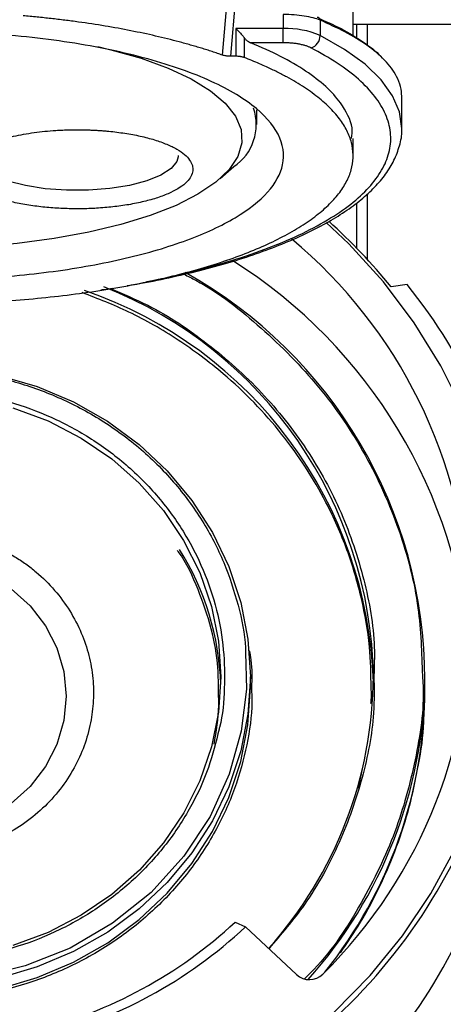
# Model space of a CAD drawing. Header units: inches. Extents: x 1.5 to 64.5, y 1.5 to 49.5.
# Tile 13 of 35: x 18 to 19.2, y 30.2 to 32.8. Entities that reach past the tile are written whole.
import ezdxf

# ---------------------------------------------------------------- set-up
doc = ezdxf.new("R2010")
doc.units = ezdxf.units.IN
doc.header["$LTSCALE"] = 6
doc.header["$MEASUREMENT"] = 0
doc.layers.add('DIMENSIONS', color=140, linetype='Continuous', lineweight=25)
doc.styles.add('SLDTEXTSTYLE0', font='TXT', dxfattribs={"width": 0.7})
doc.dimstyles.new('SLDDIMSTYLE0', dxfattribs={"dimtxt": 0.509766, "dimasz": 0.78, "dimexe": 0, "dimexo": 0.0625, "dimgap": 0.127441, "dimtad": 0, "dimtih": 1, "dimtoh": 1, "dimrnd": 1e-09, "dimzin": 12, "dimdsep": 46, "dimtxsty": 'SLDTEXTSTYLE0', "dimsah": 1, "dimcen": 0.09, "dimadec": 0, "dimazin": 3, "dimtfac": 1, "dimtofl": 0, "dimtmove": 0, "dimatfit": 3, "dimfxl": 0, "dimfrac": 2, "dimtolj": 1, "dimtzin": 12, "dimarcsym": 0})

# ---------------------------------------------------------------- blocks, each defined once
blk = doc.blocks.new('_D')
at = {"layer": 'DIMENSIONS'}
for p, q in [((13.2342, 33.3286), (13.2342, 24.8416)), ((20.9742, 33.3286), (20.9742, 24.8416)), ((13.2342, 25.5916), (15.624, 25.5916)), ((16.3147, 25.5916), (16.1436, 25.5916)), ((16.1436, 25.5916), (16.1436, 24.7815)), ((18.2536, 25.5916), (18.4248, 25.5916)), ((18.4248, 25.5916), (18.4248, 24.7815)), ((20.9742, 25.5916), (18.9443, 25.5916)), ((16.1436, 24.7815), (16.3147, 24.7815)), ((18.4248, 24.7815), (18.2536, 24.7815))]:
    blk.add_line(p, q, dxfattribs=at)
for points in [[(13.2342, 25.5916), (14.0142, 25.4716), (14.0142, 25.7116)], [(20.9742, 25.5916), (20.1942, 25.7116), (20.1942, 25.4716)]]:
    blk.add_solid(points, dxfattribs=at)
at = {"layer": 'DIMENSIONS', "char_height": 0.5, "attachment_point": 1, "style": 'SLDTEXTSTYLE0'}
for s, insert in [('7.74', (16.5268, 26.3503)), ('196.6', (16.3147, 25.426))]:
    blk.add_mtext(s, dxfattribs=dict(at, insert=insert))
blk = doc.blocks.new('_D_3')
at = {"layer": 'DIMENSIONS'}
for p, q in [((13.6588, 32.8123), (13.6588, 26.9149)), ((20.5499, 32.7847), (20.5499, 26.9149)), ((13.6588, 27.6649), (15.624, 27.6649)), ((16.3147, 27.6649), (16.1436, 27.6649)), ((16.1436, 27.6649), (16.1436, 26.8547)), ((18.2536, 27.6649), (18.4248, 27.6649)), ((18.4248, 27.6649), (18.4248, 26.8547)), ((20.5499, 27.6649), (18.9443, 27.6649)), ((16.1436, 26.8547), (16.3147, 26.8547)), ((18.4248, 26.8547), (18.2536, 26.8547))]:
    blk.add_line(p, q, dxfattribs=at)
for points in [[(13.6588, 27.6649), (14.4388, 27.5449), (14.4388, 27.7849)], [(20.5499, 27.6649), (19.7699, 27.7849), (19.7699, 27.5449)]]:
    blk.add_solid(points, dxfattribs=at)
at = {"layer": 'DIMENSIONS', "char_height": 0.5, "attachment_point": 1, "style": 'SLDTEXTSTYLE0'}
for s, insert in [('6.89', (16.5268, 28.4235)), ('175.0', (16.3147, 27.4992))]:
    blk.add_mtext(s, dxfattribs=dict(at, insert=insert))

msp = doc.modelspace()

# ---------------------------------------------------------------- linework, layer by layer
for p, q in [((18.9103, 32.7812), (18.9103, 33.0588)), ((18.5558, 32.7291), (18.5704, 32.9042)), ((18.5921, 32.8994), (18.5774, 32.7259)), ((18.7207, 32.8393), (18.7207, 32.8011)), ((18.8208, 32.824), (18.8208, 32.7827)), ((18.5921, 32.8011), (18.5921, 32.7259)), ((18.7207, 32.8011), (18.5921, 32.8011)), ((18.7207, 32.7627), (18.7207, 32.8011)), ((20.2499, 32.8123), (18.9103, 32.8123)), ((18.9192, 32.8123), (18.9192, 32.7757)), ((18.9492, 32.7556), (18.9492, 32.8123)), ((18.6145, 32.7766), (18.6145, 32.7225)), ((18.7207, 32.7627), (18.6318, 32.7627)), ((18.5921, 32.7259), (18.5774, 32.7259)), ((19.0425, 32.5309), (19.0425, 32.6172)), ((18.6493, 32.5403), (18.6493, 32.5808)), ((18.9103, 32.4557), (18.9103, 32.5027)), ((18.4352, 32.4565), (18.4351, 32.4525)), ((18.5493, 32.3938), (18.5866, 32.4264)), ((18.9492, 32.174), (18.9492, 32.3527)), ((18.9192, 32.3273), (18.9192, 32.2057)), ((19.057, 32.1061), (19.0133, 32.0995)), ((18.6313, 31.0115), (18.6313, 31.0406)), ((18.9245, 30.7383), (18.9347, 30.7861)), ((18.5899, 30.3741), (18.6182, 30.3612)), ((18.7562, 30.2316), (18.6182, 30.3612))]:
    msp.add_line(p, q)
at = {"flags": 128}
for points in [[(19.0425, 32.529), (19.0425, 32.5302), (19.0363, 32.5747), (19.0175, 32.6188), (18.9861, 32.6621), (18.9426, 32.7041), (18.8873, 32.7444), (18.8208, 32.7827)], [(18.2177, 32.7522), (18.2524, 32.7439), (18.3346, 32.7205), (18.4078, 32.6938), (18.4709, 32.6643), (18.523, 32.6324), (18.5633, 32.5985), (18.5913, 32.5632), (18.6065, 32.527), (18.6086, 32.4904), (18.5977, 32.454), (18.5738, 32.4184), (18.5375, 32.384), (18.4891, 32.3513), (18.4295, 32.321), (18.3595, 32.2933), (18.2801, 32.2688), (18.1926, 32.2478), (18.0983, 32.2306), (17.9985, 32.2174), (17.8948, 32.2085)], [(18.4351, 32.4525), (18.4317, 32.4403), (18.4161, 32.4208), (18.3885, 32.4028), (18.3502, 32.3874), (18.3032, 32.375), (18.2495, 32.3665), (18.1916, 32.3621), (18.1324, 32.362), (18.0744, 32.3663), (18.0206, 32.3748), (17.9733, 32.387), (17.9348, 32.4024), (17.9069, 32.4203), (17.8908, 32.4398), (17.8871, 32.4565)], [(19.2095, 31.7617), (19.1486, 31.8849), (19.076, 32.0023), (18.9924, 32.1131), (18.8985, 32.2163), (18.8372, 32.2746)], [(17.9489, 31.859), (18.0523, 31.8288), (18.1511, 31.787), (18.2438, 31.7344), (18.3291, 31.6716), (18.4057, 31.5997), (18.4725, 31.5195), (18.5285, 31.4324), (18.573, 31.3396), (18.6052, 31.2425), (18.6248, 31.1423), (18.6313, 31.0407), (18.6313, 31.0407)], [(17.9867, 31.7708), (18.0821, 31.7353), (18.172, 31.6889), (18.255, 31.6322), (18.3298, 31.5662), (18.3952, 31.492), (18.4502, 31.4106), (18.4939, 31.3233), (18.5256, 31.2316), (18.5449, 31.1369), (18.5513, 31.0407)], [(17.9818, 31.2795), (18.0332, 31.2333), (18.0751, 31.1792), (18.106, 31.119), (18.1249, 31.0545), (18.1313, 30.9879)], [(18.618, 31.1068), (18.6205, 31.007), (18.6066, 30.8925), (18.5742, 30.776), (18.5223, 30.6613), (18.4509, 30.5528), (18.3616, 30.4547), (18.2573, 30.3708), (18.1419, 30.3037), (18.0199, 30.2549), (17.8959, 30.2245), (17.774, 30.2114), (17.6548, 30.2139), (17.5318, 30.2325), (17.408, 30.269), (17.2876, 30.3239), (17.1754, 30.3969), (17.0756, 30.4858), (16.992, 30.5878), (16.927, 30.6988), (16.8816, 30.8146), (16.8556, 30.9308), (16.8473, 31.0439), (16.8473, 31.0439)], [(18.6313, 31.0407), (18.6248, 30.9391), (18.6053, 30.839), (18.5731, 30.7418), (18.5287, 30.649), (18.4726, 30.5619), (18.4058, 30.4818), (18.3293, 30.4098), (18.244, 30.347), (18.1513, 30.2943), (18.0525, 30.2525), (17.9491, 30.2222)], [(18.5513, 31.0407), (18.5449, 30.9445), (18.5257, 30.8498), (18.494, 30.7581), (18.4503, 30.6709), (18.3954, 30.5894), (18.33, 30.5151), (18.2552, 30.4491), (18.1722, 30.3925), (18.0823, 30.346), (17.9869, 30.3105)], [(17.9491, 30.1932), (18.0525, 30.2235), (18.1513, 30.2652), (18.244, 30.3179), (18.3293, 30.3807), (18.4058, 30.4527), (18.4726, 30.5328), (18.5287, 30.6199), (18.5731, 30.7128), (18.6053, 30.8099), (18.6248, 30.9101), (18.6313, 31.0115)], [(18.1313, 30.9879), (18.1249, 30.9213), (18.106, 30.8568), (18.0751, 30.7966), (18.0333, 30.7425), (17.9819, 30.6962)], [(18.8591, 30.1291), (18.9568, 30.2291), (19.0445, 30.337), (19.1215, 30.452), (19.1871, 30.573)]]:
    msp.add_lwpolyline(points, dxfattribs=at)
for centre, radius, start, end in [((18.8135, 32.8245), 0.00728, 355.9932, 98.4705), ((18.7293, 32.566), 0.2352, 67.1025, 92.0764), ((18.7857, 32.7825), 0.0351, 286.686, 0.3997), ((18.5096, 32.5406), 0.1377, 303.9809, 18.8967), ((17.8116, 31.1291), 1.5446, 38.9213, 48.0462), ((17.8774, 31.1926), 1.351, 314.7247, 50.1412), ((17.8423, 30.9957), 1.3892, 4.4087, 57.7469), ((17.8343, 31.0291), 1.271, 0.1748, 60.7951), ((17.8084, 31.0235), 1.1571, 0.9287, 68.441), ((17.8594, 31.1458), 1.535, 24.427, 38.7245), ((17.8044, 30.9908), 1.1614, 1.7811, 71.0966), ((17.8175, 30.9961), 0.7339, 1.8086, 32.1255), ((17.8494, 31.047), 1.1159, 318.1521, 359.7545), ((17.8632, 31.0474), 1.2422, 318.1101, 359.3382), ((17.8638, 31.0134), 1.2416, 321.3777, 359.7638), ((17.8254, 31.2313), 1.5237, 305.2154, 336.3342), ((17.827, 30.9947), 1.5217, 306.4347, 336.3443), ((17.7509, 31.2735), 1.23, 283.9693, 313.0102), ((17.7515, 31.2903), 1.2706, 283.969, 313.0105), ((18.7916, 30.2699), 0.0521, 227.3305, 314.5416)]:
    msp.add_arc(centre, radius, start, end)
for points, knots in [([(17.5191, 32.8512), (17.5128, 32.8508), (17.5002, 32.8499), (17.4813, 32.8486), (17.4625, 32.8471), (17.4437, 32.8455), (17.4157, 32.843), (17.3787, 32.8392), (17.333, 32.8339), (17.2879, 32.828), (17.2289, 32.8192), (17.1571, 32.8067), (17.075, 32.7893), (16.9972, 32.7697), (16.9244, 32.748), (16.8571, 32.7243), (16.7957, 32.6988), (16.7406, 32.6716), (16.6921, 32.6431), (16.6508, 32.6132), (16.6167, 32.5823), (16.5901, 32.5505), (16.5712, 32.5181), (16.5602, 32.4853), (16.5571, 32.4522), (16.5619, 32.4192), (16.5746, 32.3865), (16.5951, 32.3542), (16.6232, 32.3226), (16.6589, 32.2919), (16.7018, 32.2623), (16.7517, 32.234), (16.8081, 32.2072), (16.8709, 32.182), (16.9394, 32.1587), (17.0133, 32.1374), (17.092, 32.1183), (17.1751, 32.1014), (17.2619, 32.0869), (17.3519, 32.0749), (17.4445, 32.0655), (17.539, 32.0587), (17.6349, 32.0545), (17.7314, 32.0531), (17.8279, 32.0543), (17.9238, 32.0583), (18.0185, 32.065), (18.1112, 32.0743), (18.2014, 32.0861), (18.2884, 32.1005), (18.3717, 32.1172), (18.4507, 32.1362), (18.5249, 32.1574), (18.5938, 32.1805), (18.6569, 32.2056), (18.7137, 32.2323), (18.764, 32.2605), (18.8073, 32.29), (18.8435, 32.3207), (18.8721, 32.3522), (18.8931, 32.3845), (18.9063, 32.4172), (18.9115, 32.4502), (18.9089, 32.4833), (18.8984, 32.5161), (18.88, 32.5485), (18.8539, 32.5804), (18.8202, 32.6113), (18.7861, 32.6363), (18.7553, 32.6556), (18.7304, 32.6698), (18.7039, 32.6836), (18.6789, 32.6955), (18.656, 32.7056), (18.6357, 32.7142), (18.6216, 32.7197), (18.6145, 32.7225)], [0, 0, 0, 0, 0.003126, 0.006251, 0.009376, 0.012502, 0.015629, 0.023441, 0.031257, 0.039069, 0.046885, 0.062509, 0.078134, 0.093759, 0.109383, 0.125008, 0.140633, 0.156257, 0.171882, 0.187507, 0.203131, 0.218756, 0.234381, 0.250005, 0.26563, 0.281255, 0.296879, 0.312504, 0.328129, 0.343753, 0.359378, 0.375003, 0.390627, 0.406252, 0.421877, 0.437501, 0.453126, 0.468751, 0.484375, 0.5, 0.515625, 0.531249, 0.546874, 0.562499, 0.578123, 0.593748, 0.609373, 0.624997, 0.640622, 0.656247, 0.671871, 0.687496, 0.703121, 0.718745, 0.73437, 0.749995, 0.765619, 0.781244, 0.796869, 0.812494, 0.828118, 0.843743, 0.859368, 0.874992, 0.890617, 0.906242, 0.921866, 0.937491, 0.953116, 0.960928, 0.968743, 0.976556, 0.984371, 0.989581, 0.994789, 1, 1, 1, 1]), ([(18.5558, 32.7291), (18.5511, 32.7307), (18.5419, 32.7339), (18.5277, 32.7386), (18.5133, 32.7433), (18.4987, 32.7478), (18.4839, 32.7523), (18.4688, 32.7566), (18.4535, 32.7609), (18.4225, 32.7693), (18.3743, 32.7813), (18.3071, 32.7956), (18.2372, 32.8083), (18.1769, 32.8175), (18.1277, 32.824), (18.0903, 32.8284), (18.0525, 32.8324), (18.027, 32.8347), (18.0142, 32.8358)], [0, 0, 0, 0, 0.031282, 0.062537, 0.093775, 0.125004, 0.156235, 0.187475, 0.218736, 0.250026, 0.374998, 0.500005, 0.624977, 0.749984, 0.812519, 0.874983, 0.937452, 1, 1, 1, 1]), ([(18.8194, 32.8284), (18.8422, 32.818), (18.8902, 32.7963), (18.9453, 32.7601), (18.9792, 32.7345), (18.989, 32.7211), (18.989, 32.7211)], [0, 0, 0, 0, 0.308712, 0.650018, 0.999759, 1, 1, 1, 1]), ([(19.0423, 32.6172), (19.0417, 32.626), (19.0405, 32.6441), (19.0273, 32.6771), (18.9995, 32.7149), (18.9511, 32.7553), (18.8922, 32.7917), (18.844, 32.8134), (18.8208, 32.824)], [0, 0, 0, 0, 0.12129, 0.248196, 0.454849, 0.649034, 0.830752, 1, 1, 1, 1]), ([(18.5921, 32.8011), (18.5933, 32.7999), (18.5954, 32.7979), (18.5986, 32.7948), (18.6015, 32.7918), (18.6048, 32.7882), (18.6082, 32.7843), (18.6117, 32.7803), (18.6136, 32.7778), (18.6145, 32.7766)], [0, 0, 0, 0, 0.153876, 0.263391, 0.40015, 0.521038, 0.697335, 0.856855, 1, 1, 1, 1]), ([(18.6356, 32.5934), (18.6016, 32.6194), (18.5581, 32.6439), (18.4545, 32.6883), (18.3944, 32.7083), (18.2615, 32.7425), (18.1887, 32.7568), (18.0351, 32.7785), (17.9542, 32.7861), (17.8719, 32.79)], [0, 0, 0, 0, 0.25, 0.25, 0.5, 0.5, 0.75, 0.75, 1, 1, 1, 1]), ([(18.6145, 32.7766), (18.6151, 32.7758), (18.6163, 32.7743), (18.6183, 32.7721), (18.6205, 32.7699), (18.6231, 32.7677), (18.6269, 32.765), (18.6299, 32.7636), (18.6318, 32.7627)], [0, 0, 0, 0, 0.110338, 0.230671, 0.361078, 0.501622, 0.683275, 1, 1, 1, 1]), ([(18.3496, 32.1145), (18.3497, 32.1145), (18.3919, 32.1216), (18.4706, 32.1403), (18.583, 32.1706), (18.6846, 32.2058), (18.7747, 32.2444), (18.8509, 32.2859), (18.913, 32.3296), (18.9605, 32.3751), (18.9935, 32.4219), (19.0116, 32.4702), (19.0143, 32.5192), (19.0009, 32.5684), (18.9719, 32.6168), (18.9275, 32.6634), (18.8699, 32.7079), (18.8205, 32.7352), (18.7958, 32.7489)], [0, 0, 0, 0, 0.000262, 0.066055, 0.13345, 0.200856, 0.268251, 0.335657, 0.401442, 0.467237, 0.533023, 0.598818, 0.666213, 0.733619, 0.801014, 0.868419, 0.934207, 1, 1, 1, 1]), ([(18.8758, 32.5995), (18.8541, 32.6294), (18.8224, 32.6584), (18.7403, 32.7133), (18.69, 32.7391), (18.6318, 32.7627)], [0, 0, 0, 0, 0.5, 0.5, 1, 1, 1, 1]), ([(18.7958, 32.7489), (18.7947, 32.7494), (18.7927, 32.7504), (18.7893, 32.7519), (18.7856, 32.7533), (18.7803, 32.755), (18.773, 32.757), (18.7634, 32.7591), (18.7532, 32.7607), (18.7425, 32.7618), (18.7317, 32.7625), (18.7244, 32.7626), (18.7207, 32.7627)], [0, 0, 0, 0, 0.06163, 0.12306, 0.18452, 0.246234, 0.373031, 0.500056, 0.626852, 0.753877, 0.876882, 1, 1, 1, 1]), ([(18.5774, 32.7259), (18.5764, 32.7259), (18.5743, 32.726), (18.5714, 32.7261), (18.5684, 32.7264), (18.5647, 32.7269), (18.5602, 32.7277), (18.5572, 32.7286), (18.5558, 32.7291)], [0, 0, 0, 0, 0.125801, 0.250314, 0.374803, 0.500533, 0.75036, 1, 1, 1, 1]), ([(18.6145, 32.7225), (18.6138, 32.7227), (18.6124, 32.7233), (18.6099, 32.724), (18.6072, 32.7246), (18.6035, 32.7252), (18.5984, 32.7258), (18.5942, 32.7259), (18.5921, 32.7259)], [0, 0, 0, 0, 0.125631, 0.249953, 0.374385, 0.50034, 0.749953, 1, 1, 1, 1]), ([(18.7187, 32.4313), (18.7246, 32.4589), (18.7205, 32.4868), (18.6925, 32.5414), (18.6686, 32.5681), (18.6356, 32.5934)], [0, 0, 0, 0, 0.5, 0.5, 1, 1, 1, 1]), ([(18.9061, 32.5027), (18.9072, 32.5122), (18.9111, 32.5448), (18.8904, 32.5768), (18.8758, 32.5995)], [0, 0, 0, 0, 0.291531, 1, 1, 1, 1]), ([(17.8471, 32.4187), (17.8472, 32.42), (17.8472, 32.4226), (17.8478, 32.4266), (17.8488, 32.4305), (17.8503, 32.4344), (17.8531, 32.4404), (17.8586, 32.4484), (17.8685, 32.4585), (17.8814, 32.4682), (17.9029, 32.4809), (17.9368, 32.4953), (17.9787, 32.507), (18.0156, 32.5144), (18.0441, 32.5189), (18.0733, 32.5223), (18.0993, 32.5245), (18.122, 32.5257), (18.1411, 32.5263), (18.1538, 32.5264), (18.1602, 32.5264)], [0, 0, 0, 0, 0.023337, 0.046631, 0.069913, 0.093214, 0.116565, 0.178308, 0.240092, 0.304409, 0.368768, 0.500006, 0.631244, 0.69556, 0.759919, 0.821662, 0.883446, 0.922312, 0.961115, 1, 1, 1, 1]), ([(18.1602, 32.5264), (18.1639, 32.5264), (18.1712, 32.5264), (18.1821, 32.5262), (18.193, 32.5259), (18.2039, 32.5255), (18.2146, 32.5249), (18.2254, 32.5242), (18.2361, 32.5234), (18.2583, 32.5214), (18.2914, 32.5172), (18.3333, 32.5094), (18.3717, 32.4993), (18.4051, 32.4873), (18.4328, 32.4738), (18.4535, 32.4593), (18.4675, 32.4443), (18.4748, 32.4293), (18.4759, 32.4144), (18.4709, 32.3994), (18.4597, 32.3844), (18.4413, 32.3696), (18.4163, 32.3556), (18.3848, 32.343), (18.348, 32.3322), (18.3074, 32.3235), (18.2642, 32.3172), (18.2205, 32.3132), (18.1768, 32.3114), (18.1331, 32.3117), (18.0892, 32.3141), (18.0452, 32.3188), (18.0027, 32.3258), (17.963, 32.3352), (17.9277, 32.3465), (17.8981, 32.3596), (17.8749, 32.3739), (17.8613, 32.3864), (17.8539, 32.3964), (17.8501, 32.4038), (17.8476, 32.4112), (17.8473, 32.4162), (17.8471, 32.4187)], [0, 0, 0, 0, 0.00743, 0.014833, 0.022219, 0.029596, 0.036974, 0.044361, 0.051766, 0.059199, 0.091049, 0.122912, 0.155774, 0.188649, 0.220997, 0.253359, 0.283801, 0.314257, 0.343213, 0.372183, 0.403391, 0.434613, 0.467302, 0.500004, 0.532693, 0.565396, 0.596604, 0.627826, 0.656782, 0.685752, 0.716194, 0.74665, 0.778998, 0.811359, 0.844221, 0.877097, 0.908946, 0.94081, 0.955641, 0.970401, 0.985164, 1, 1, 1, 1]), ([(18.2972, 32.1029), (18.306, 32.1043), (18.345, 32.1107), (18.4111, 32.1242), (18.4948, 32.1436), (18.5741, 32.1655), (18.6487, 32.1895), (18.7178, 32.2155), (18.7811, 32.2432), (18.8381, 32.2726), (18.8886, 32.3036), (18.9325, 32.3361), (18.9696, 32.3701), (18.9997, 32.4058), (19.0228, 32.4434), (19.0371, 32.4833), (19.0437, 32.5122), (19.0422, 32.5275), (19.0421, 32.5286)], [0, 0, 0, 0, 0.020063, 0.088601, 0.157792, 0.227347, 0.297052, 0.366744, 0.436307, 0.50567, 0.574809, 0.643765, 0.712653, 0.781598, 0.850908, 0.921221, 0.993966, 1, 1, 1, 1]), ([(17.4445, 32.133), (17.5151, 32.1256), (17.5882, 32.1209), (17.7355, 32.1172), (17.8098, 32.1182), (17.9559, 32.1258), (18.0277, 32.1324), (18.1651, 32.151), (18.2308, 32.1629), (18.3527, 32.1914), (18.409, 32.208), (18.5092, 32.2451), (18.5533, 32.2656), (18.6269, 32.3094), (18.6565, 32.3328), (18.6997, 32.3811), (18.7134, 32.4061), (18.7187, 32.4313)], [0, 0, 0, 0, 0.125, 0.125, 0.25, 0.25, 0.375, 0.375, 0.5, 0.5, 0.625, 0.625, 0.75, 0.75, 0.875, 0.875, 1, 1, 1, 1]), ([(18.4512, 32.134), (18.4619, 32.1286), (18.5387, 32.0901), (18.6651, 31.9891), (18.8225, 31.831), (18.9491, 31.6449), (19.0394, 31.4419), (19.0923, 31.239), (19.0964, 31.1051), (19.0983, 31.0436)], [0, 0, 0, 0, 0.02619, 0.187992, 0.354497, 0.523457, 0.692417, 0.858922, 1, 1, 1, 1]), ([(18.2258, 32.0914), (18.2288, 32.0918), (18.2395, 32.0932), (18.2497, 32.095), (18.2571, 32.0963)], [0, 0, 0, 0, 0.279349, 1, 1, 1, 1]), ([(18.2513, 32.0954), (18.2857, 32.0808), (18.3801, 32.0409), (18.5198, 31.9463), (18.6664, 31.8152), (18.7888, 31.66), (18.8828, 31.4883), (18.9427, 31.3067), (18.9705, 31.1569), (18.9676, 31.0695), (18.9668, 31.044)], [0, 0, 0, 0, 0.080319, 0.22072, 0.364947, 0.511167, 0.657387, 0.801614, 0.942015, 1, 1, 1, 1]), ([(18.9593, 31.0096), (18.9586, 31.0472), (18.9571, 31.1291), (18.9348, 31.2552), (18.896, 31.3869), (18.8288, 31.5393), (18.7214, 31.7049), (18.5806, 31.8505), (18.4371, 31.9573), (18.3084, 32.0321), (18.2175, 32.0675), (18.1747, 32.0841)], [0, 0, 0, 0, 0.081376, 0.177302, 0.275841, 0.376817, 0.533687, 0.693451, 0.800009, 0.905715, 1, 1, 1, 1]), ([(17.7342, 31.8775), (17.7744, 31.876), (17.8569, 31.873), (17.9807, 31.8476), (18.1039, 31.8052), (18.2221, 31.7441), (18.3307, 31.6656), (18.4254, 31.5718), (18.5029, 31.4664), (18.5619, 31.3533), (18.5993, 31.2368), (18.6172, 31.154), (18.618, 31.1109), (18.618, 31.1068)], [0, 0, 0, 0, 0.091027, 0.18641, 0.285436, 0.387184, 0.490553, 0.594337, 0.697296, 0.798251, 0.896155, 0.990154, 1, 1, 1, 1]), ([(17.7342, 31.8212), (17.7717, 31.8198), (17.8486, 31.8169), (17.964, 31.7932), (18.0789, 31.7538), (18.1891, 31.6967), (18.2903, 31.6235), (18.3786, 31.5361), (18.451, 31.4378), (18.5056, 31.3323), (18.5417, 31.2238), (18.5607, 31.1157), (18.5619, 31.0087), (18.5569, 30.9359), (18.5467, 30.8998), (18.5463, 30.8983)], [0, 0, 0, 0, 0.077364, 0.15843, 0.242593, 0.329068, 0.416922, 0.505128, 0.592633, 0.678435, 0.761644, 0.841534, 0.918021, 0.996675, 1, 1, 1, 1]), ([(17.7343, 31.4388), (17.7387, 31.4387), (17.7474, 31.4387), (17.7606, 31.4381), (17.7737, 31.4373), (17.7867, 31.4361), (17.7997, 31.4346), (17.8126, 31.4327), (17.8255, 31.4305), (17.8384, 31.4279), (17.8512, 31.425), (17.8824, 31.417), (17.9309, 31.4003), (17.983, 31.3732), (18.022, 31.3472), (18.0594, 31.3179), (18.1013, 31.2764), (18.1425, 31.2204), (18.1734, 31.1607), (18.1942, 31.099), (18.2049, 31.0371), (18.2064, 30.9756), (18.1987, 30.9139), (18.1816, 30.8522), (18.1539, 30.7914), (18.1162, 30.734), (18.0688, 30.682), (18.0134, 30.6374), (17.9524, 30.602), (17.8876, 30.5759), (17.822, 30.5598), (17.7564, 30.5526), (17.6909, 30.554), (17.6251, 30.564), (17.5593, 30.5835), (17.4958, 30.6125), (17.4362, 30.6512), (17.392, 30.6906), (17.3608, 30.7257), (17.3331, 30.7624), (17.3043, 30.8113), (17.285, 30.8608), (17.2747, 30.8982), (17.2696, 30.9224), (17.266, 30.9468), (17.2637, 30.9714), (17.2635, 30.9878), (17.2633, 30.9961)], [0, 0, 0, 0, 0.005947, 0.011875, 0.01779, 0.023695, 0.029597, 0.035498, 0.041404, 0.04732, 0.053249, 0.059198, 0.091048, 0.122908, 0.139316, 0.155733, 0.188665, 0.221335, 0.25337, 0.283813, 0.314265, 0.343222, 0.372189, 0.403398, 0.434617, 0.467115, 0.500003, 0.532891, 0.565389, 0.596598, 0.627817, 0.656774, 0.685741, 0.716184, 0.746636, 0.77867, 0.811341, 0.844272, 0.86068, 0.877098, 0.908948, 0.940808, 0.952682, 0.964501, 0.976302, 0.988123, 1, 1, 1, 1]), ([(18.5447, 30.996), (18.5447, 31.019), (18.5447, 31.0777), (18.5271, 31.1728), (18.4906, 31.2785), (18.4583, 31.35), (18.4344, 31.3824), (18.4337, 31.3833)], [0, 0, 0, 0, 0.169545, 0.433491, 0.708405, 0.991883, 1, 1, 1, 1]), ([(18.6282, 31.1119), (18.6299, 31.1033), (18.6363, 31.0697), (18.6353, 31.0354), (18.6345, 31.0099)], [0, 0, 0, 0, 0.255107, 1, 1, 1, 1]), ([(18.9668, 31.044), (18.9672, 31.0101), (18.9685, 30.9166), (18.9381, 30.7629), (18.8763, 30.5874), (18.7911, 30.4296), (18.7149, 30.3411), (18.6813, 30.3019)], [0, 0, 0, 0, 0.126142, 0.347223, 0.577105, 0.813251, 1, 1, 1, 1]), ([(19.0983, 31.0436), (19.0989, 31.0346), (19.1046, 30.9583), (19.0818, 30.8142), (19.029, 30.6145), (18.9346, 30.4233), (18.8492, 30.2892), (18.787, 30.2286), (18.7784, 30.2203)], [0, 0, 0, 0, 0.030197, 0.256372, 0.482547, 0.718306, 0.960918, 1, 1, 1, 1]), ([(18.6345, 31.0099), (18.635, 30.9973), (18.6371, 30.9457), (18.6232, 30.8535), (18.5912, 30.7349), (18.5381, 30.6183), (18.4656, 30.5079), (18.3748, 30.4082), (18.2687, 30.3228), (18.1513, 30.2546), (18.0272, 30.2049), (17.901, 30.1739), (17.776, 30.1605), (17.6514, 30.1631), (17.5259, 30.1822), (17.3999, 30.2193), (17.2775, 30.2751), (17.1634, 30.3493), (17.0619, 30.4398), (16.9769, 30.5435), (16.9107, 30.6564), (16.8648, 30.7742), (16.8373, 30.8925), (16.834, 30.9712), (16.8323, 31.0097)], [0, 0, 0, 0, 0.014184, 0.05824, 0.104267, 0.151894, 0.20065, 0.24999, 0.29933, 0.348086, 0.395712, 0.44174, 0.485796, 0.528638, 0.573386, 0.619994, 0.668053, 0.717067, 0.766473, 0.815682, 0.864118, 0.91126, 0.956667, 1, 1, 1, 1]), ([(18.9584, 30.9678), (18.9592, 30.975), (18.9608, 30.9889), (18.9598, 31.0029), (18.9593, 31.0096)], [0, 0, 0, 0, 0.518919, 1, 1, 1, 1]), ([(18.5328, 30.8574), (18.539, 30.8923), (18.5471, 30.9383), (18.5452, 30.9847), (18.5447, 30.996)], [0, 0, 0, 0, 0.7575634, 1, 1, 1, 1]), ([(19.0872, 30.7988), (19.0875, 30.7998), (19.096, 30.8388), (19.1027, 30.9047), (19.1036, 30.9694), (19.104, 30.9953)], [0, 0, 0, 0, 0.015244, 0.6063362, 1, 1, 1, 1]), ([(18.5463, 30.8983), (18.5378, 30.8633), (18.52, 30.7904), (18.4711, 30.6851), (18.4049, 30.5838), (18.3215, 30.4924), (18.2243, 30.4141), (18.1166, 30.3516), (18.0028, 30.306), (17.8871, 30.2776), (17.7725, 30.2653), (17.6583, 30.2677), (17.5433, 30.2852), (17.4277, 30.3192), (17.3155, 30.3704), (17.2108, 30.4384), (17.1179, 30.5214), (17.0397, 30.6164), (16.9799, 30.7202), (16.9431, 30.807), (16.9324, 30.8595), (16.9294, 30.8743)], [0, 0, 0, 0, 0.050782, 0.1055439, 0.1616038, 0.2183359, 0.275068, 0.3311279, 0.3858898, 0.4388134, 0.4894692, 0.5387301, 0.5901821, 0.643772, 0.6990315, 0.7553882, 0.812196, 0.8687773, 0.9244705, 0.9786746, 1, 1, 1, 1]), ([(18.8757, 30.2902), (18.8944, 30.3177), (18.9344, 30.3767), (18.9853, 30.4734), (19.0299, 30.5788), (19.0651, 30.6875), (19.0799, 30.7619), (19.0872, 30.7988)], [0, 0, 0, 0, 0.177991, 0.382059, 0.587992, 0.795782, 1, 1, 1, 1])]:
    msp.add_open_spline(points, degree=3, knots=knots)
msp.add_open_spline([(18.8208, 32.824), (18.8099, 32.8286), (18.7799, 32.8365), (18.7405, 32.8393), (18.7207, 32.8393)], degree=3)

# ---------------------------------------------------------------- dimensions: what is measured, and where the dimension line sits
at = {"layer": 'DIMENSIONS'}
dim = msp.add_linear_dim(base=(20.9742, 25.5916), p1=(13.2342, 33.6286), p2=(20.9742, 33.6286), dimstyle='SLDDIMSTYLE0', dxfattribs=at)
dim.commit()
dim.dimension.update_dxf_attribs({"geometry": '_D', "text_midpoint": (17.2842, 25.5916), "dimtype": 160})
dim = msp.add_linear_dim(base=(20.5499, 27.6649), p1=(13.6588, 33.1123), p2=(20.5499, 33.0847), angle=0, dimstyle='SLDDIMSTYLE0', dxfattribs=at)
dim.commit()
dim.dimension.update_dxf_attribs({"geometry": '_D_3', "text_midpoint": (17.2842, 27.6649), "dimtype": 160})

doc.saveas('drawing.dxf')
